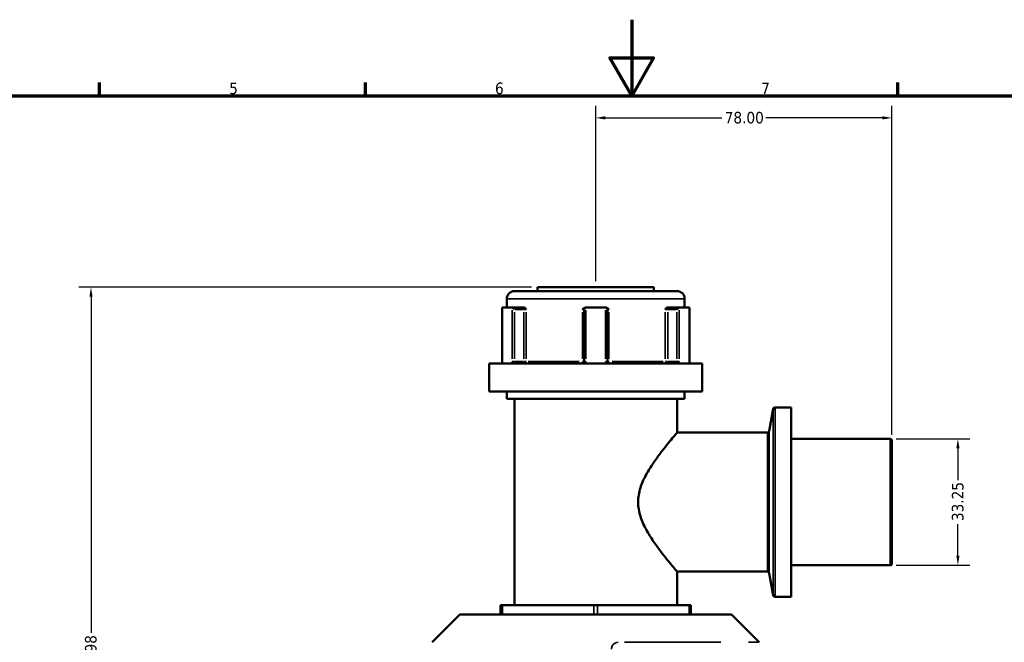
# Model space of a CAD drawing. Header units: millimetres. Extents: x 0 to 904, y 0 to 929.
# Tile 4 of 10: x 259 to 519, y 430 to 594. Entities that reach past the tile are written whole.
import ezdxf

# ---------------------------------------------------------------- set-up
doc = ezdxf.new("R2010")
doc.units = ezdxf.units.MM
for name, color, linetype, lineweight in [('Border (ANSI)', 7, 'Continuous', 70), ('Dimension (ANSI)', 7, 'Continuous', 25), ('Visible (ANSI)', 7, 'Continuous', 50), ('Visible Narrow (ANSI)', 7, 'Continuous', 35)]:
    doc.layers.add(name, color=color, linetype=linetype, lineweight=lineweight)
doc.styles.add('Note Text (ANSI)', font='tahoma.ttf')
doc.dimstyles.new('Default - mm (ANSI)', dxfattribs={"dimtxt": 3.048, "dimasz": 2.5, "dimexe": 3.175, "dimexo": 1.6002, "dimgap": 0.8, "dimtad": 0, "dimtoh": 1, "dimrnd": 1e-08, "dimzin": 4, "dimdsep": 46, "dimtxsty": 'Note Text (ANSI)', "dimcen": 0.09, "dimdle": 10, "dimclrd": 256, "dimclre": 256, "dimclrt": 256, "dimadec": 1, "dimazin": 1, "dimtfac": 1, "dimtofl": 0, "dimtmove": 0, "dimatfit": 3, "dimfxl": 1, "dimtolj": 1, "dimtzin": 4, "dimlwd": -1, "dimlwe": -1, "dimarcsym": 0})

# ---------------------------------------------------------------- blocks, each defined once
blk = doc.blocks.new('Borders Default Border')
at = {"layer": 'Border (ANSI)'}
for p, q in [((280.33, 574), (280.33, 577.45)), ((350.42, 574), (350.42, 577.45)), ((490.58, 574), (490.58, 577.45))]:
    blk.add_line(p, q, dxfattribs=at)
at = {"layer": 'Border (ANSI)', "flags": 128}
for points in [[(420.5, 594), (420.5, 574), (414.73, 584), (426.27, 584), (420.5, 574)], [(20, 20), (20, 574), (821, 574), (821, 20), (20, 20)]]:
    blk.add_lwpolyline(points, dxfattribs=at)
at = {"layer": 'Border (ANSI)', "char_height": 3.05, "attachment_point": 7, "style": 'Note Text (ANSI)'}
for s, insert in [('5', (314.48, 574.34)), ('6', (384.49, 574.34)), ('7', (454.6, 574.4))]:
    blk.add_mtext(s, dxfattribs=dict(at, insert=insert))
blk = doc.blocks.new('*D6')
at = {"layer": 'Defpoints', "color": 0, "transparency": 16777216}
for p in [(488.52, 483.62), (488.52, 450.38), (506.4, 450.38)]:
    blk.add_point(p, dxfattribs=at)
at = {"layer": 'Dimension (ANSI)', "transparency": 16777216}
for p, q in [((490.12, 483.62), (509.58, 483.62)), ((506.4, 481.12), (506.4, 472.8)), ((506.4, 452.88), (506.4, 461.2)), ((490.12, 450.38), (509.58, 450.38))]:
    blk.add_line(p, q, dxfattribs=at)
for points in [[(505.98, 481.12), (506.82, 481.12), (506.4, 483.62)], [(505.98, 452.88), (506.82, 452.88), (506.4, 450.38)]]:
    blk.add_solid(points, dxfattribs=at)
at = {"layer": 'Dimension (ANSI)', "transparency": 16777216, "insert": (504.81, 462), "char_height": 3.048, "attachment_point": 1, "rotation": 90, "style": 'Note Text (ANSI)'}
blk.add_mtext('\\A1;33.25', dxfattribs=at)
blk = doc.blocks.new('*D9')
at = {"layer": 'Defpoints', "color": 0, "transparency": 16777216}
for p in [(278.09, 523.55), (395.72, 523.55), (411.62, 250.57)]:
    blk.add_point(p, dxfattribs=at)
at = {"layer": 'Dimension (ANSI)', "transparency": 16777216}
for p, q in [((394.12, 523.55), (274.92, 523.55)), ((278.09, 521.05), (278.09, 432.54)), ((278.09, 253.07), (278.09, 418.6)), ((410.02, 250.57), (274.92, 250.57))]:
    blk.add_line(p, q, dxfattribs=at)
for points in [[(277.67, 521.05), (278.51, 521.05), (278.09, 523.55)], [(277.67, 253.07), (278.51, 253.07), (278.09, 250.57)]]:
    blk.add_solid(points, dxfattribs=at)
at = {"layer": 'Dimension (ANSI)', "transparency": 16777216, "insert": (276.5, 419.4), "char_height": 3.048, "attachment_point": 1, "rotation": 90, "style": 'Note Text (ANSI)'}
blk.add_mtext('\\A1;272.98', dxfattribs=at)
blk = doc.blocks.new('*D10')
at = {"layer": 'Defpoints', "color": 0, "transparency": 16777216}
for p in [(411.02, 568.15), (411.02, 523.55), (489.02, 483.12)]:
    blk.add_point(p, dxfattribs=at)
at = {"layer": 'Dimension (ANSI)', "transparency": 16777216}
for p, q in [((411.02, 525.15), (411.02, 571.33)), ((489.02, 484.73), (489.02, 571.33)), ((413.52, 568.15), (444.19, 568.15)), ((486.52, 568.15), (455.84, 568.15))]:
    blk.add_line(p, q, dxfattribs=at)
for points in [[(413.52, 568.57), (413.52, 567.73), (411.02, 568.15)], [(486.52, 568.57), (486.52, 567.73), (489.02, 568.15)]]:
    blk.add_solid(points, dxfattribs=at)
at = {"layer": 'Dimension (ANSI)', "transparency": 16777216, "insert": (444.99, 569.74), "char_height": 3.048, "attachment_point": 1, "style": 'Note Text (ANSI)'}
blk.add_mtext('\\A1;78.00', dxfattribs=at)

msp = doc.modelspace()

# ---------------------------------------------------------------- linework, layer by layer
at = {"layer": 'Visible (ANSI)'}
for p, q in [((389.596, 522.553), (432.436, 522.553)), ((395.716, 523.553), (426.316, 523.553)), ((395.716, 523.553), (395.716, 522.553)), ((426.316, 523.553), (426.316, 522.553)), ((387.596, 520.553), (387.596, 518.203)), ((434.436, 520.553), (434.436, 518.203)), ((386.35, 518.136), (386.35, 504.003)), ((386.415, 518.203), (388.975, 518.203)), ((391.812, 518.203), (388.975, 518.203)), ((392.181, 518.203), (391.812, 518.203)), ((407.956, 517.703), (407.956, 504.003)), ((408.456, 518.203), (408.38, 518.203)), ((408.456, 518.203), (413.576, 518.203)), ((413.652, 518.203), (413.576, 518.203)), ((414.076, 504.003), (414.076, 517.703)), ((430.221, 518.203), (429.852, 518.203)), ((433.057, 518.203), (430.221, 518.203)), ((433.057, 518.203), (435.617, 518.203)), ((435.682, 504.003), (435.682, 518.136)), ((382.966, 503.503), (439.066, 503.503)), ((382.966, 503.503), (382.966, 496.153)), ((439.066, 503.503), (439.066, 496.153)), ((382.966, 496.153), (439.066, 496.153)), ((387.596, 496.153), (387.596, 494.153)), ((434.436, 496.153), (434.436, 494.153)), ((387.596, 494.153), (434.436, 494.153)), ((389.596, 494.153), (389.596, 439.848)), ((432.436, 494.153), (432.436, 485.287)), ((456.717, 485.701), (457.743, 491.524)), ((462.496, 491.937), (458.236, 491.937)), ((462.496, 491.937), (462.496, 442.064)), ((456.224, 485.287), (432.436, 485.287)), ((488.516, 483.625), (462.496, 483.625)), ((489.016, 483.125), (489.016, 450.876)), ((432.436, 448.714), (432.436, 439.848)), ((456.224, 448.714), (432.436, 448.714)), ((488.516, 450.376), (462.496, 450.376)), ((456.717, 448.3), (457.743, 442.477)), ((462.496, 442.064), (458.236, 442.064)), ((385.929, 439.848), (386.429, 439.848)), ((385.929, 439.848), (385.929, 437.398)), ((386.429, 439.848), (410.516, 439.848)), ((410.516, 439.848), (411.516, 439.848)), ((411.516, 439.848), (435.603, 439.848)), ((435.603, 439.848), (436.103, 439.848)), ((436.103, 437.398), (436.103, 439.848)), ((375.267, 437.398), (367.959, 430.09)), ((375.267, 437.398), (446.765, 437.398)), ((446.765, 437.398), (454.073, 430.09))]:
    msp.add_line(p, q, dxfattribs=at)
for centre, radius, start, end in [((389.596, 520.553), 2, 90, 180), ((432.436, 520.553), 2, 0, 90), ((408.456, 517.703), 0.5, 95.53316, 180), ((413.576, 517.703), 0.5, 0, 84.46684), ((458.236, 491.437), 0.5, 90, 170), ((456.224, 485.787), 0.5, 270, 350), ((488.516, 483.125), 0.5, 0, 90), ((456.224, 448.214), 0.5, 10, 90), ((488.516, 450.876), 0.5, 270, 0), ((458.236, 442.564), 0.5, 190, 270)]:
    msp.add_arc(centre, radius, start, end, dxfattribs=at)
for centre, major_axis, start_param, end_param in [((386.85, 517.703), (-0.483, 0.483), 6.1179578, 6.5449847), ((389.41, 517.703), (0.483, -0.483), 1.3089969, 2.7832214), ((432.622, 517.703), (0.483, 0.483), 0.3583713, 1.8325957), ((435.182, 517.703), (-0.483, -0.483), 2.8797933, 3.3068202)]:
    msp.add_ellipse(centre, major_axis=major_axis, ratio=0.2679492, start_param=start_param, end_param=end_param, dxfattribs=at)
for points in [[(386.395, 518.201), (386.402, 518.202), (386.409, 518.203), (386.415, 518.203)], [(388.975, 518.203), (388.985, 518.203), (388.994, 518.202), (389.004, 518.201)], [(408.408, 518.201), (408.424, 518.202), (408.44, 518.203), (408.456, 518.203)], [(413.576, 518.203), (413.592, 518.203), (413.608, 518.202), (413.625, 518.201)], [(433.029, 518.201), (433.039, 518.202), (433.048, 518.203), (433.057, 518.203)], [(435.617, 518.203), (435.624, 518.203), (435.631, 518.202), (435.637, 518.201)]]:
    msp.add_open_spline(points, degree=3, dxfattribs=at)
for points, knots in [([(392.181, 518.203), (392.232, 518.203), (392.283, 518.186), (392.399, 518.116), (392.457, 518.056), (392.575, 517.91), (392.637, 517.81), (392.702, 517.704), (392.702, 517.704), (392.703, 517.703)], [0.232327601, 0.232327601, 0.232327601, 0.232327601, 0.253574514, 0.253574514, 0.282658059, 0.282658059, 0.324005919, 0.324005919, 0.324302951, 0.324302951, 0.324302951, 0.324302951]), ([(407.531, 517.703), (407.531, 517.704), (407.532, 517.704), (407.635, 517.81), (407.734, 517.91), (407.924, 518.056), (408.02, 518.116), (408.211, 518.186), (408.295, 518.203), (408.38, 518.203)], [-0.000316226, -0.000316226, -0.000316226, -0.000316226, 0, 0, 0.044019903, 0.044019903, 0.074982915, 0.074982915, 0.097602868, 0.097602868, 0.097602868, 0.097602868]), ([(413.652, 518.203), (413.738, 518.203), (413.822, 518.186), (414.013, 518.116), (414.108, 518.056), (414.298, 517.91), (414.398, 517.81), (414.5, 517.704), (414.501, 517.704), (414.502, 517.703)], [0.232327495, 0.232327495, 0.232327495, 0.232327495, 0.253574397, 0.253574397, 0.282657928, 0.282657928, 0.324005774, 0.324005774, 0.324302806, 0.324302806, 0.324302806, 0.324302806]), ([(429.33, 517.703), (429.33, 517.704), (429.331, 517.704), (429.396, 517.81), (429.458, 517.91), (429.575, 518.056), (429.634, 518.116), (429.75, 518.186), (429.801, 518.203), (429.852, 518.203)], [-0.000316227, -0.000316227, -0.000316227, -0.000316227, 0, 0, 0.044019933, 0.044019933, 0.074982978, 0.074982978, 0.097602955, 0.097602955, 0.097602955, 0.097602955]), ([(386.274, 503.503), (386.282, 503.525), (386.29, 503.55), (386.306, 503.606), (386.313, 503.637), (386.326, 503.702), (386.332, 503.737), (386.341, 503.81), (386.345, 503.848), (386.349, 503.925), (386.35, 503.964), (386.35, 504.003)], [0.557145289, 0.557145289, 0.557145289, 0.557145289, 0.571959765, 0.571959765, 0.586774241, 0.586774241, 0.601588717, 0.601588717, 0.616403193, 0.616403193, 0.631217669, 0.631217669, 0.631217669, 0.631217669]), ([(407.956, 504.003), (407.956, 503.954), (407.949, 503.905), (407.912, 503.784), (407.872, 503.714), (407.748, 503.585), (407.656, 503.534), (407.524, 503.506), (407.49, 503.503), (407.456, 503.503)], [-0.23500199, -0.23500199, -0.23500199, -0.23500199, -0.20569371, -0.20569371, -0.15880048, -0.15880048, -0.09783927, -0.09783927, -0.0773717, -0.0773717, -0.0773717, -0.0773717]), ([(414.576, 503.503), (414.552, 503.503), (414.528, 503.505), (414.419, 503.521), (414.336, 503.556), (414.215, 503.651), (414.171, 503.703), (414.114, 503.807), (414.096, 503.856), (414.079, 503.938), (414.076, 503.971), (414.076, 504.003)], [-0.788848, -0.788848, -0.788848, -0.788848, -0.77433301, -0.77433301, -0.7219246, -0.7219246, -0.68161043, -0.68161043, -0.65059953, -0.65059953, -0.63121772, -0.63121772, -0.63121772, -0.63121772]), ([(435.682, 504.003), (435.682, 503.964), (435.683, 503.925), (435.688, 503.848), (435.692, 503.81), (435.701, 503.737), (435.707, 503.702), (435.719, 503.637), (435.727, 503.606), (435.742, 503.55), (435.75, 503.525), (435.758, 503.503)], [1.262435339, 1.262435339, 1.262435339, 1.262435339, 1.277249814, 1.277249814, 1.29206429, 1.29206429, 1.306878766, 1.306878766, 1.321693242, 1.321693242, 1.336507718, 1.336507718, 1.336507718, 1.336507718]), ([(432.436, 448.714), (432.436, 448.714), (432.33, 448.838), (431.906, 449.337), (431.589, 449.712), (430.79, 450.671), (430.307, 451.257), (429.246, 452.575), (428.67, 453.308), (427.487, 454.87), (426.833, 455.764), (425.523, 457.698), (424.867, 458.737), (423.683, 460.927), (423.155, 462.077), (422.397, 464.471), (422.17, 465.717), (422.17, 468.284), (422.397, 469.53), (423.155, 471.924), (423.683, 473.074), (424.867, 475.264), (425.523, 476.303), (426.833, 478.237), (427.487, 479.131), (428.67, 480.693), (429.246, 481.426), (430.307, 482.744), (430.79, 483.33), (431.589, 484.289), (431.906, 484.664), (432.33, 485.163), (432.436, 485.287), (432.436, 485.287)], [3.0074099, 3.0074099, 3.0074099, 3.0074099, 3.3740744, 3.3740744, 3.740739, 3.740739, 4.1074035, 4.1074035, 4.474068, 4.474068, 4.859256, 4.859256, 5.2444439, 5.2444439, 5.6296319, 5.6296319, 6.0148198, 6.0148198, 6.4000078, 6.4000078, 6.7851957, 6.7851957, 7.1703837, 7.1703837, 7.5555717, 7.5555717, 7.9222362, 7.9222362, 8.2889007, 8.2889007, 8.6555652, 8.6555652, 9.0222297, 9.0222297, 9.0222297, 9.0222297])]:
    msp.add_open_spline(points, degree=3, knots=knots, dxfattribs=at)
at = {"layer": 'Visible Narrow (ANSI)'}
for p, q in [((434.148, 520.553), (387.885, 520.553)), ((386.395, 504.713), (386.395, 517.491)), ((389.004, 517.491), (389.004, 504.713)), ((389.66, 504.688), (389.66, 517.018)), ((389.781, 517.703), (391.942, 517.703)), ((392.062, 517.018), (392.062, 504.688)), ((392.093, 517.703), (392.68, 517.703)), ((392.703, 504.688), (392.703, 517.018)), ((407.531, 517.018), (407.531, 504.688)), ((407.566, 517.703), (407.955, 517.703)), ((408.408, 504.713), (408.408, 517.491)), ((413.625, 517.491), (413.625, 504.713)), ((414.078, 517.703), (414.467, 517.703)), ((414.502, 504.688), (414.502, 517.018)), ((429.33, 517.018), (429.33, 504.688)), ((429.353, 517.703), (429.94, 517.703)), ((429.971, 504.688), (429.971, 517.018)), ((430.091, 517.703), (432.252, 517.703)), ((432.372, 517.018), (432.372, 504.688)), ((433.029, 504.713), (433.029, 517.491)), ((435.637, 517.491), (435.637, 504.713)), ((386.391, 504.003), (386.351, 504.003)), ((389.628, 504.003), (389.026, 504.003)), ((391.942, 504.003), (389.781, 504.003)), ((392.68, 504.003), (392.093, 504.003)), ((393.262, 504.003), (406.667, 504.003)), ((407.955, 504.003), (407.566, 504.003)), ((408.372, 504.003), (407.958, 504.003)), ((414.075, 504.003), (413.661, 504.003)), ((414.467, 504.003), (414.078, 504.003)), ((415.366, 504.003), (428.771, 504.003)), ((429.94, 504.003), (429.353, 504.003)), ((432.252, 504.003), (430.091, 504.003)), ((433.007, 504.003), (432.405, 504.003)), ((435.682, 504.003), (435.642, 504.003)), ((457.743, 442.779), (457.743, 491.222)), ((458.236, 491.63), (458.236, 442.371)), ((456.224, 448.939), (456.224, 485.062)), ((456.717, 485.47), (456.717, 448.531)), ((488.516, 450.581), (488.516, 483.42)), ((386.429, 437.52), (386.429, 439.725)), ((410.516, 439.725), (410.516, 437.52)), ((411.516, 437.52), (411.516, 439.725)), ((435.603, 439.725), (435.603, 437.52)), ((418.578, 430.09), (443.944, 430.09)), ((451.216, 430.09), (454.065, 430.09))]:
    msp.add_line(p, q, dxfattribs=at)
for centre, major_axis, ratio, start_param, end_param in [((391.812, 517.703), (0, 0.5), 0.5, 4.7909288, 6.2046455), ((430.221, 517.703), (0, 0.5), 0.5, 0.0785398, 1.4922565), ((392.312, 504.003), (0, -0.5), 0.5, 4.7909288, 6.2046455), ((392.312, 504.003), (0, -0.5), 0.7819657, 0.0785398, 1.4922565), ((407.456, 504.003), (0, -0.5), 0.1488294, 0.0785398, 1.4922565), ((414.576, 504.003), (0, -0.5), 0.1488294, 4.7909288, 6.2046455), ((429.721, 504.003), (0, -0.5), 0.7819657, 4.7909288, 6.2046455), ((429.721, 504.003), (0, -0.5), 0.5, 0.0785398, 1.4922565)]:
    msp.add_ellipse(centre, major_axis=major_axis, ratio=ratio, start_param=start_param, end_param=end_param, dxfattribs=at)
for points, knots in [([(386.339, 503.503), (386.355, 503.569), (386.368, 503.64), (386.389, 503.808), (386.395, 503.905), (386.395, 504.003)], [0.578837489, 0.578837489, 0.578837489, 0.578837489, 0.601909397, 0.601909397, 0.631217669, 0.631217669, 0.631217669, 0.631217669]), ([(389.004, 504.003), (389.004, 503.938), (389.007, 503.874), (389.027, 503.709), (389.048, 503.611), (389.08, 503.514), (389.082, 503.509), (389.084, 503.503)], [0.631217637, 0.631217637, 0.631217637, 0.631217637, 0.650604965, 0.650604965, 0.681624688, 0.681624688, 0.683597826, 0.683597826, 0.683597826, 0.683597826]), ([(390.011, 503.503), (389.993, 503.503), (389.976, 503.505), (389.897, 503.52), (389.838, 503.556), (389.754, 503.651), (389.724, 503.703), (389.685, 503.807), (389.673, 503.856), (389.663, 503.938), (389.66, 503.971), (389.66, 504.003)], [-0.78884786, -0.78884786, -0.78884786, -0.78884786, -0.77437366, -0.77437366, -0.72195033, -0.72195033, -0.68162469, -0.68162469, -0.65060496, -0.65060496, -0.63121764, -0.63121764, -0.63121764, -0.63121764]), ([(408.272, 503.503), (408.311, 503.569), (408.342, 503.64), (408.393, 503.808), (408.408, 503.905), (408.408, 504.003)], [0.182621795, 0.182621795, 0.182621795, 0.182621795, 0.205693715, 0.205693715, 0.235001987, 0.235001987, 0.235001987, 0.235001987]), ([(413.625, 504.003), (413.625, 503.938), (413.631, 503.874), (413.664, 503.709), (413.7, 503.611), (413.754, 503.514), (413.758, 503.509), (413.761, 503.503)], [0.631217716, 0.631217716, 0.631217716, 0.631217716, 0.650599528, 0.650599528, 0.681610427, 0.681610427, 0.683597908, 0.683597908, 0.683597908, 0.683597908]), ([(432.372, 504.003), (432.372, 503.954), (432.367, 503.905), (432.343, 503.784), (432.316, 503.714), (432.231, 503.585), (432.166, 503.534), (432.071, 503.506), (432.046, 503.503), (432.022, 503.503)], [-0.31313757, -0.31313757, -0.31313757, -0.31313757, -0.2838293, -0.2838293, -0.23693606, -0.23693606, -0.17597486, -0.17597486, -0.15550734, -0.15550734, -0.15550734, -0.15550734]), ([(432.949, 503.503), (432.972, 503.569), (432.99, 503.64), (433.02, 503.808), (433.029, 503.905), (433.029, 504.003)], [0.26075738, 0.26075738, 0.26075738, 0.26075738, 0.283829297, 0.283829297, 0.313137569, 0.313137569, 0.313137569, 0.313137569]), ([(435.637, 504.003), (435.637, 503.938), (435.64, 503.874), (435.654, 503.709), (435.669, 503.611), (435.691, 503.514), (435.692, 503.509), (435.694, 503.503)], [1.262435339, 1.262435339, 1.262435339, 1.262435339, 1.281821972, 1.281821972, 1.312840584, 1.312840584, 1.314815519, 1.314815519, 1.314815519, 1.314815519]), ([(416.938, 430.09), (416.706, 430.09), (416.481, 430.047), (415.832, 429.797), (415.534, 429.473), (415.24, 428.871), (415.182, 428.597), (415.182, 428.321)], [-0.34541645, -0.34541645, -0.34541645, -0.34541645, -0.27620858, -0.27620858, -0.11734182, -0.11734182, 0, 0, 0, 0])]:
    msp.add_open_spline(points, degree=3, knots=knots, dxfattribs=at)

# ---------------------------------------------------------------- block references
msp.add_blockref('Borders Default Border', (0, 0))

# ---------------------------------------------------------------- dimensions: what is measured, and where the dimension line sits
at = {"layer": 'Dimension (ANSI)'}
dim = msp.add_linear_dim(base=(411.016, 568.15), p1=(489.016, 483.125), p2=(411.016, 523.553), dimstyle='Default - mm (ANSI)', override={"dimgap": 0.8, "dimtoh": 0, "dimdec": 2, "dimtol": 0, "dimlim": 0, "dimtp": 0, "dimtm": 0, "dimtdec": 2, "dimatfit": 1}, dxfattribs=at)
dim.commit()
dim.dimension.update_dxf_attribs({"geometry": '*D10', "text_midpoint": (450.016, 568.15), "dimtype": 160})
for base, p1, p2, picture, middle in [((278.091, 523.553), (411.616, 250.573), (395.716, 523.553), '*D9', (278.091, 425.573)), ((506.401, 450.376), (488.516, 483.625), (488.516, 450.376), '*D6', (506.401, 467))]:
    dim = msp.add_linear_dim(base=base, p1=p1, p2=p2, angle=90, dimstyle='Default - mm (ANSI)', override={"dimgap": 0.8, "dimtoh": 0, "dimdec": 2, "dimtol": 0, "dimlim": 0, "dimtp": 0, "dimtm": 0, "dimtdec": 2, "dimatfit": 1}, dxfattribs=at)
    dim.commit()
    dim.dimension.update_dxf_attribs({"geometry": picture, "text_midpoint": middle, "dimtype": 160})

doc.saveas('drawing.dxf')
